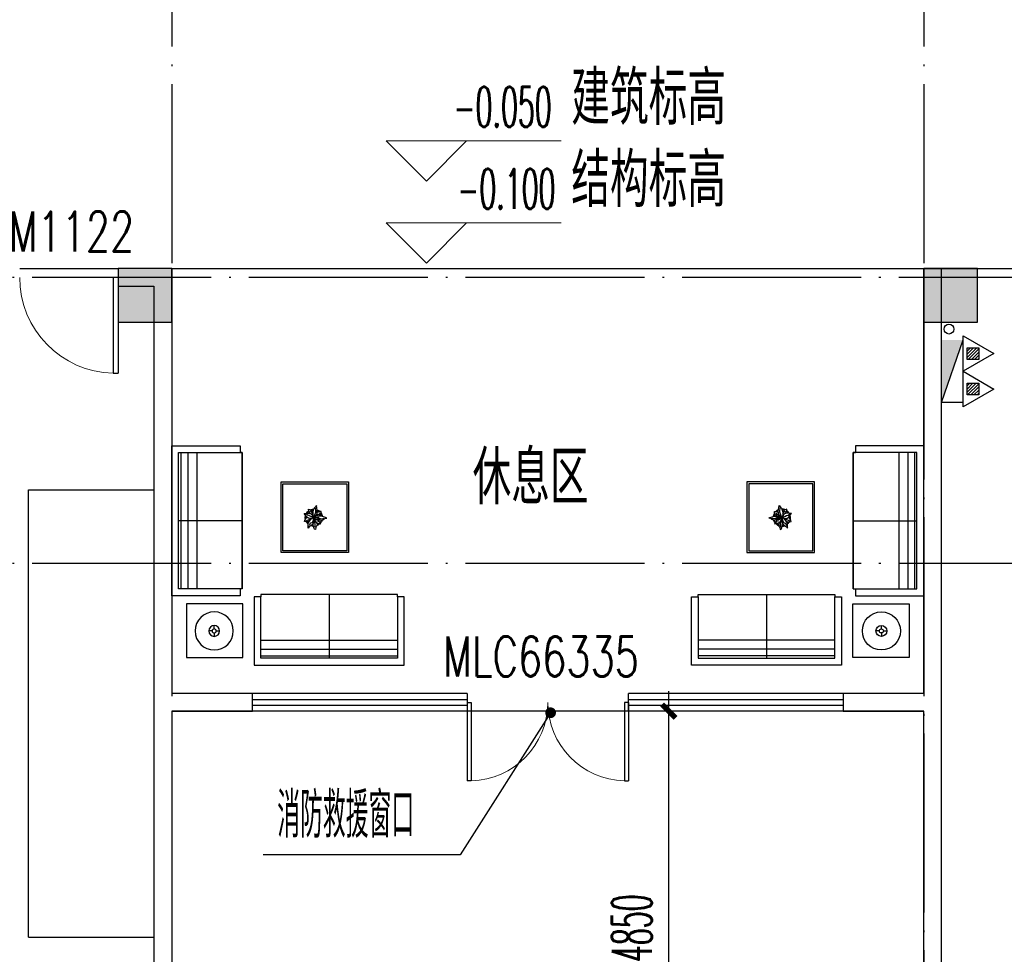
# Model space of a CAD drawing. Extents: x 1779708 to 7299578, y -1121471 to 88434.
# Tile 204 of 256: x 4354967 to 4365967, y -971709 to -961263. Entities that reach past the tile are written whole.
import ezdxf

# ---------------------------------------------------------------- set-up
doc = ezdxf.new("R2010")
doc.units = 0
doc.header["$LTSCALE"] = 1000
doc.header["$MEASUREMENT"] = 0
doc.linetypes.add('DOTE', pattern=[2.42, 2, -0.2, 0.02, -0.2])
doc.layers.get('0').update_dxf_attribs({"linetype": 'CONTINUOUS'})
doc.layers.get('Defpoints').update_dxf_attribs({"linetype": 'CONTINUOUS'})
doc.layers.add('DIM_ELEV', color=3, linetype='CONTINUOUS', lineweight=13)
for name, color, linetype in [('DIM_LEAD', 3, 'CONTINUOUS'), ('DIM_污水', 3, 'CONTINUOUS'), ('DOTE', 1, 'DOTE'), ('EQUIP_灭火器', 7, 'CONTINUOUS'), ('FUR', 9, 'CONTINUOUS'), ('PUB_DIM', 3, 'CONTINUOUS'), ('PUB_TEXT', 7, 'CONTINUOUS'), ('SPACE', 7, 'CONTINUOUS'), ('WALL', 255, 'CONTINUOUS'), ('WINDOW', 2, 'CONTINUOUS'), ('WINDOW_TEXT', 7, 'CONTINUOUS'), ('墙柱', 2, 'CONTINUOUS'), ('室外构件', 4, 'CONTINUOUS'), ('道路', 33, 'CONTINUOUS')]:
    doc.layers.add(name, color=color, linetype=linetype)
doc.styles.add('_TCH_DIM', font='SIMPLEX.shx', dxfattribs={"width": 0.7, "bigfont": 'GBCBIG.shx'})
doc.styles.add('_TCH_DIM_T3', font='SIMPLEX.shx', dxfattribs={"width": 0.494118, "bigfont": 'GBCBIG.shx'})
doc.styles.add('_TCH_SPACE', font='SIMPLEX', dxfattribs={"height": 5, "bigfont": 'GBCBIG'})
doc.styles.add('_TCH_WINDOW', font='SIMPLEX', dxfattribs={"height": 3.5, "bigfont": 'GBCBIG'})
doc.dimstyles.new('_TCH_ARCH&&150', dxfattribs={"dimtxt": 446.25, "dimasz": 150, "dimexe": 375, "dimexo": 450, "dimgap": 189.375, "dimtad": 1, "dimdec": 0, "dimzin": 0, "dimdsep": 46, "dimtxsty": '_TCH_DIM_T3', "dimblk": 'ARCHTICK', "dimcen": 0.09, "dimdle": 225, "dimclrt": 7, "dimazin": 2, "dimtfac": 1, "dimtdec": 0, "dimtix": 1, "dimtmove": 2, "dimatfit": 3, "dimfxl": 250, "dimtolj": 1, "dimtzin": 0, "dimarcsym": 0})

# ---------------------------------------------------------------- blocks, each defined once
blk = doc.blocks.new('A$C159220C3')
at = {"layer": 'DOTE'}
for p, q in [((42800, 149200), (42800, 7200)), ((51200, 149200), (51200, 7200)), ((86800, 105900), (7200, 105900)), ((86800, 102700), (7200, 102700))]:
    blk.add_line(p, q, dxfattribs=at)
blk = doc.blocks.new('A$C2BDF0305')
at = {"layer": 'FUR', "color": 9}
for p, q in [((1400, 5877), (0, 5877)), ((1400, 877), (1400, 5877)), ((1400, 877), (0, 877))]:
    blk.add_line(p, q, dxfattribs=at)
blk = doc.blocks.new('$TwtSys$00000545')
h = blk.add_hatch()
h.set_pattern_fill('ANSI31', color=256, scale=200, angle=180, style=0)
h.set_pattern_definition([(225, (199409.273, 63921.482), (17.6776695, -17.6776695), [])])
h.paths.add_polyline_path([(65, 174), (-65, 174), (-65, 44), (65, 44)])
for p, q in [((0, 344), (-198, 0)), ((198, 0), (0, 344)), ((-198, 0), (198, 0))]:
    blk.add_line(p, q)
blk.add_lwpolyline([(65, 174), (-65, 174), (-65, 44), (65, 44)], close=True)
blk = doc.blocks.new('$plan$00002595')
at = {"layer": 'FUR'}
for p, q in [((2519, 1538), (995, 1538)), ((995, 1538), (995, 852)), ((995, 1512), (2519, 1512)), ((995, 1436), (2519, 1436)), ((1757, 826), (1757, 1538)), ((2519, 852), (2519, 1538)), ((995, 1334), (2519, 1334)), ((450, 1232), (412, 1232)), ((473, 1255), (473, 1293)), ((496, 1232), (534, 1232)), ((473, 1210), (473, 1171)), ((76, 762), (76, -762)), ((762, 762), (76, 762)), ((102, -762), (102, 762)), ((178, -762), (178, 762)), ((279, -762), (279, 762)), ((1955, 335), (1240, 335)), ((1240, 335), (1240, -413)), ((1955, -413), (1955, 335)), ((787, 0), (76, 0)), ((1495, 11), (1480, 9)), ((1480, 9), (1486, -6)), ((1491, 4), (1517, -7)), ((1508, 13), (1495, 11)), ((1523, 13), (1508, 13)), ((1535, 69), (1523, 82)), ((1523, 82), (1523, 66)), ((1523, 66), (1524, 28)), ((1541, 3), (1523, 13)), ((1524, 28), (1536, 7)), ((1557, 53), (1535, 69)), ((1540, 40), (1535, 55)), ((1536, 7), (1549, -8)), ((1542, 34), (1540, 40)), ((1550, 27), (1542, 34)), ((1563, 22), (1550, 27)), ((1568, 42), (1557, 53)), ((1575, 9), (1563, 22)), ((1581, 28), (1568, 42)), ((1579, -11), (1575, 9)), ((1580, 43), (1578, 34)), ((1582, 63), (1580, 43)), ((1587, 10), (1581, 28)), ((1585, 81), (1582, 63)), ((1593, 94), (1585, 81)), ((1597, 18), (1587, 2)), ((1591, -21), (1587, 10)), ((1590, -13), (1600, 3)), ((1604, 98), (1593, 94)), ((1596, 74), (1600, 51)), ((1602, 38), (1597, 18)), ((1600, 51), (1602, 38)), ((1600, 3), (1612, 21)), ((1605, 95), (1604, 98)), ((1607, 79), (1605, 95)), ((1610, 69), (1607, 79)), ((1619, 59), (1610, 69)), ((1612, 21), (1633, 30)), ((1615, 22), (1620, 32)), ((1623, 48), (1619, 59)), ((1620, 32), (1623, 48)), ((1630, 5), (1633, 14)), ((1630, -8), (1630, 5)), ((1633, 30), (1650, 33)), ((1646, 6), (1642, -14)), ((1653, 24), (1646, 6)), ((1650, 33), (1666, 36)), ((1666, 36), (1653, 24)), ((1491, -64), (1478, -80)), ((1478, -80), (1501, -79)), ((1486, -6), (1489, -14)), ((1489, -14), (1503, -31)), ((1504, -48), (1491, -64)), ((1516, -61), (1495, -75)), ((1501, -79), (1519, -84)), ((1503, -31), (1513, -34)), ((1514, -35), (1504, -48)), ((1527, -30), (1514, -35)), ((1532, -57), (1516, -61)), ((1517, -7), (1528, -11)), ((1519, -84), (1539, -81)), ((1544, -26), (1527, -30)), ((1528, -11), (1558, -26)), ((1531, -105), (1528, -129)), ((1540, -87), (1531, -105)), ((1551, -48), (1532, -57)), ((1539, -81), (1557, -75)), ((1548, -79), (1540, -87)), ((1563, -27), (1544, -26)), ((1558, -98), (1544, -105)), ((1549, -8), (1559, -24)), ((1566, -44), (1551, -48)), ((1557, -75), (1565, -64)), ((1566, -88), (1558, -98)), ((1559, -24), (1580, -35)), ((1562, -110), (1576, -97)), ((1565, -64), (1576, -55)), ((1581, -33), (1566, -44)), ((1574, -75), (1566, -88)), ((1576, -70), (1579, -50)), ((1576, -55), (1578, -51)), ((1576, -96), (1576, -70)), ((1580, -116), (1576, -96)), ((1587, -32), (1579, -11)), ((1579, -50), (1585, -30)), ((1580, -35), (1587, -32)), ((1585, -30), (1605, -48)), ((1585, -32), (1596, -66)), ((1587, -34), (1591, -21)), ((1589, -32), (1598, -21)), ((1589, -35), (1589, -32)), ((1605, -33), (1589, -35)), ((1591, -35), (1618, -36)), ((1596, -66), (1607, -95)), ((1598, -21), (1612, -13)), ((1619, -50), (1602, -46)), ((1616, -27), (1605, -33)), ((1605, -48), (1622, -77)), ((1607, -95), (1608, -113)), ((1630, -64), (1611, -59)), ((1612, -13), (1625, -15)), ((1631, -27), (1616, -27)), ((1618, -36), (1640, -35)), ((1634, -51), (1619, -50)), ((1622, -77), (1625, -115)), ((1637, -100), (1623, -92)), ((1625, -15), (1630, -8)), ((1642, -71), (1630, -64)), ((1642, -14), (1631, -27)), ((1669, -51), (1634, -51)), ((1650, -101), (1637, -100)), ((1640, -13), (1656, -9)), ((1640, -35), (1650, -26)), ((1640, -52), (1653, -60)), ((1649, -82), (1642, -71)), ((1654, -88), (1649, -82)), ((1650, -26), (1659, -24)), ((1668, -101), (1650, -101)), ((1653, -60), (1666, -76)), ((1656, -9), (1679, -6)), ((1659, -24), (1684, -22)), ((1666, -76), (1667, -90)), ((1667, -90), (1668, -101)), ((1693, -42), (1669, -51)), ((1679, -6), (1698, -12)), ((1684, -22), (1699, -29)), ((1718, -34), (1693, -42)), ((1698, -12), (1707, -24)), ((1707, -24), (1719, -27)), ((1730, -28), (1718, -34)), ((1719, -27), (1730, -28)), ((1528, -129), (1537, -126)), ((1537, -126), (1552, -123)), ((1552, -123), (1562, -110)), ((1589, -139), (1580, -116)), ((1600, -152), (1589, -139)), ((1615, -171), (1600, -152)), ((1608, -113), (1605, -135)), ((1605, -135), (1608, -145)), ((1619, -144), (1615, -171)), ((1625, -115), (1619, -144)), ((1240, -413), (1955, -413)), ((76, -762), (762, -762))]:
    blk.add_line(p, q, dxfattribs=at)
for points in [[(2519, 852), (2519, 826), (995, 826), (995, 852), (919, 852), (919, 1614), (2596, 1614), (2596, 852)], [(792, 930), (164, 930), (164, 1530), (792, 1530)], [(787, 762), (762, 762), (762, 838), (0, 838), (0, -838), (762, -838), (762, -762), (787, -762)], [(787, 762), (787, 762), (787, -762), (762, -762), (787, -762)], [(1975, -433), (1975, 355), (1220, 355), (1220, -433)]]:
    blk.add_lwpolyline(points, close=True, dxfattribs=at)
for radius in [213, 61, 22.9]:
    blk.add_circle((473, 1232), radius, dxfattribs=at)
for radius, start, end in [(96, 130.6606, 151.3393), (88, 135.0835, 147.5023), (96, 92.503, 110.4563), (88, 93.2699, 107.4002), (96, 44.8021, 69.1804), (88, 48.4756, 65.3347), (88, 17.9864, 40.5771), (96, 17.123, 40.9816), (96, 169.7038, 196.1281), (88, 174.1886, 192.4028), (96, 208.3455, 234.4541), (88, 213.3868, 232.0756), (96, 292.9768, 315.8473), (88, 296.2761, 311.1349), (88, 332.6899, 349.5345), (96, 326.9563, 352.295), (96, 248.5862, 269.7442), (88, 250.6559, 267.5058)]:
    blk.add_arc((1586, -34), radius, start, end, dxfattribs=at)
blk = doc.blocks.new('_ArchTick')
at = {"color": 0, "linetype": 'ByBlock', "const_width": 0.4}
blk.add_lwpolyline([(-0.5, -0.5), (0.5, 0.5)], dxfattribs=at)
blk = doc.blocks.new('*D4821')
at = {"layer": 'Defpoints', "color": 0, "transparency": 16777216}
for p in [(4362219, -968993), (4364167, -968993), (4364167, -973843)]:
    blk.add_point(p, dxfattribs=at)
at = {"layer": 'PUB_DIM', "color": 0, "lineweight": -2, "transparency": 16777216}
for p, q in [((4362219, -974068), (4362219, -968768)), ((4363717, -968993), (4361844, -968993)), ((4363717, -973843), (4361844, -973843))]:
    blk.add_line(p, q, dxfattribs=at)
at = {"layer": 'PUB_DIM', "color": 0, "lineweight": -2, "transparency": 16777216, "xscale": 150, "yscale": 150, "zscale": 150}
for p, rotation in [((4362219, -968993), 90), ((4362219, -973843), 270)]:
    blk.add_blockref('_ArchTick', p, dxfattribs=dict(at, rotation=rotation))
at = {"layer": 'PUB_DIM', "color": 7, "transparency": 16777216, "insert": (4361806, -971418), "char_height": 446.2, "attachment_point": 5, "rotation": 90, "style": '_TCH_DIM_T3'}
blk.add_mtext('\\A1;4850', dxfattribs=at)
blk = doc.blocks.new('$DorLib2D$00000002')
for p, q in [((-0.5, 0), (-0.5, 0.4875)), ((-0.475, 0.4875), (-0.5, 0.4875)), ((-0.475, 0), (-0.475, 0.4875)), ((0.475, 0), (0.475, 0.4875)), ((0.475, 0.4875), (0.5, 0.4875)), ((0.5, 0), (0.5, 0.4875)), ((-0.5, 0), (-0.475, 0)), ((0.5, 0), (0.475, 0))]:
    blk.add_line(p, q)
at = {"lineweight": 13}
for centre, start, end in [((-0.4875, 0), 0, 88.53072), ((0.4875, 0), 91.46928, 180)]:
    blk.add_arc(centre, 0.4875, start, end, dxfattribs=at)
blk = doc.blocks.new('$WINLIB2D$00000001')
at = {"color": 0}
for points in [[(-0.5, 0.5), (-0.5, -0.5)], [(-0.5, 0.5), (0.5, 0.5)], [(0.5, -0.5), (0.5, 0.5)], [(0.5, 0.1667), (-0.5, 0.1667)], [(0.5, -0.1667), (-0.5, -0.1667)], [(-0.5, -0.5), (0.5, -0.5)]]:
    blk.add_lwpolyline(points, dxfattribs=at)
blk = doc.blocks.new('$DorLib2D$00000001')
for p, q in [((0.45, 0.975), (0.5, 0.975)), ((0.45, 0), (0.45, 0.975)), ((0.5, 0), (0.5, 0.975)), ((0.5, 0), (0.45, 0))]:
    blk.add_line(p, q)
at = {"lineweight": 13}
blk.add_arc((0.475, 0), 0.975, 91.4693, 180, dxfattribs=at)

msp = doc.modelspace()

# ---------------------------------------------------------------- hatches: boundary and pattern name
at = {"layer": '墙柱'}
h = msp.add_hatch(color=256, dxfattribs=at)
h.paths.add_polyline_path([(4323067.1, -1009843.3), (4324067.1, -1009843.3), (4324067.1, -1010343.3), (4323067.1, -1010343.3)])
h.paths.add_polyline_path([(4323067.1, -1016093.3), (4324067.1, -1016093.3), (4324067.1, -1016593.3), (4323067.1, -1016593.3)])
h.paths.add_polyline_path([(4323067.1, -1022643.3), (4324067.1, -1022643.3), (4324067.1, -1023143.3), (4323067.1, -1023143.3)])
h.paths.add_polyline_path([(4397967.1, -1051543.3), (4398667.1, -1051543.3), (4398667.1, -1051043.3), (4397967.1, -1051043.3)])
h.paths.add_polyline_path([(4347917.1, -1019143.3), (4348617.1, -1019143.3), (4348617.1, -1019643.3), (4347917.1, -1019643.3)])
h.paths.add_polyline_path([(4389917.1, -1051543.3), (4390617.1, -1051543.3), (4390617.1, -1051043.3), (4389917.1, -1051043.3)])
h.paths.add_polyline_path([(4347917.1, -1051543.3), (4348617.1, -1051543.3), (4348617.1, -1051043.3), (4347917.1, -1051043.3)])
h.paths.add_polyline_path([(4323567.1, -1028493.3), (4324067.1, -1028493.3), (4324067.1, -1028993.3), (4323567.1, -1028993.3)])
h.paths.add_polyline_path([(4350197.1, -1045743.3), (4350197.1, -1045443.3), (4349297.1, -1045443.3), (4349297.1, -1045743.3)])
h.paths.add_polyline_path([(4377567.1, -1060843.3), (4378067.1, -1060843.3), (4378067.1, -1060343.3), (4377567.1, -1060343.3)])
h.paths.add_polyline_path([(4339667.1, -1009843.3), (4340167.1, -1009843.3), (4340167.1, -1010343.3), (4339667.1, -1010343.3)])
h.paths.add_polyline_path([(4347967.1, -1009843.3), (4348567.1, -1009843.3), (4348567.1, -1010343.3), (4347967.1, -1010343.3)])
h.paths.add_polyline_path([(4365067.1, -1019043.3), (4365667.1, -1019043.3), (4365667.1, -1019643.3), (4365067.1, -1019643.3)])
h.paths.add_polyline_path([(4381567.1, -1027843.3), (4382167.1, -1027843.3), (4382167.1, -1028443.3), (4381567.1, -1028443.3)])
h.paths.add_polyline_path([(4336067.1, -1015993.3), (4336567.1, -1015993.3), (4336567.1, -1016693.3), (4336067.1, -1016693.3)])
h.paths.add_polyline_path([(4389767.1, -1023743.3), (4390267.1, -1023743.3), (4390267.1, -1024243.3), (4389767.1, -1024243.3)])
h.paths.add_polyline_path([(4339567.1, -1048043.3), (4340167.1, -1048043.3), (4340167.1, -1047543.3), (4339567.1, -1047543.3)])
h.paths.add_polyline_path([(4343767.1, -1041443.3), (4344267.1, -1041443.3), (4344267.1, -1040943.3), (4343767.1, -1040943.3)])
h.paths.add_polyline_path([(4343767.1, -1034843.3), (4344267.1, -1034843.3), (4344267.1, -1034343.3), (4343767.1, -1034343.3)])
h.paths.add_polyline_path([(4336067.1, -1029093.3), (4336567.1, -1029093.3), (4336567.1, -1028393.3), (4336067.1, -1028393.3)])
h.paths.add_polyline_path([(4343767.1, -1022643.3), (4344267.1, -1022643.3), (4344267.1, -1023143.3), (4343767.1, -1023143.3)])
h.paths.add_polyline_path([(4336067.1, -1009843.3), (4336567.1, -1009843.3), (4336567.1, -1010343.3), (4336067.1, -1010343.3)])
h.paths.add_polyline_path([(4377967.1, -1036343.3), (4377467.1, -1036343.3), (4377467.1, -1035843.3), (4377967.1, -1035843.3)])
h.paths.add_polyline_path([(4397967.1, -1019143.3), (4398667.1, -1019143.3), (4398667.1, -1019643.3), (4397967.1, -1019643.3)])
h.paths.add_polyline_path([(4331467.1, -1048043.3), (4331967.1, -1048043.3), (4331967.1, -1047543.3), (4331467.1, -1047543.3)])
h.paths.add_polyline_path([(4389917.1, -1036443.3), (4390617.1, -1036443.3), (4390617.1, -1035843.3), (4389917.1, -1035843.3)])
h.paths.add_polyline_path([(4397967.1, -1035843.3), (4398667.1, -1035843.3), (4398667.1, -1036443.3), (4397967.1, -1036443.3)])
h.paths.add_polyline_path([(4381567.1, -1035843.3), (4382167.1, -1035843.3), (4382167.1, -1036443.3), (4381567.1, -1036443.3)])
h.paths.add_polyline_path([(4389767.1, -1027943.3), (4390267.1, -1027943.3), (4390267.1, -1028443.3), (4389767.1, -1028443.3)])
h.paths.add_polyline_path([(4377467.1, -1027943.3), (4377967.1, -1027943.3), (4377967.1, -1028443.3), (4377467.1, -1028443.3)])
h.paths.add_polyline_path([(4373217.1, -1048043.3), (4373717.1, -1048043.3), (4373717.1, -1047543.3), (4373217.1, -1047543.3)])
h.paths.add_polyline_path([(4369267.1, -1009843.3), (4369767.1, -1009843.3), (4369767.1, -1010343.3), (4369267.1, -1010343.3)])
h.paths.add_polyline_path([(4365567.1, -1022643.3), (4365067.1, -1022643.3), (4365067.1, -1023143.3), (4365567.1, -1023143.3)])
h.paths.add_polyline_path([(4365567.1, -1009843.3), (4365067.1, -1009843.3), (4365067.1, -1010343.3), (4365567.1, -1010343.3)])
h.paths.add_polyline_path([(4347967.1, -1022643.3), (4348467.1, -1022643.3), (4348467.1, -1023143.3), (4347967.1, -1023143.3)])
h.paths.add_polyline_path([(4343767.1, -1028993.3), (4344267.1, -1028993.3), (4344267.1, -1028493.3), (4343767.1, -1028493.3)])
h.paths.add_polyline_path([(4336067.1, -1023343.3), (4336567.1, -1023343.3), (4336567.1, -1022643.3), (4336067.1, -1022643.3)])
h.paths.add_polyline_path([(4339567.1, -1034843.3), (4340167.1, -1034843.3), (4340167.1, -1034343.3), (4339567.1, -1034343.3)])
h.paths.add_polyline_path([(4331167.1, -1034843.3), (4331767.1, -1034843.3), (4331767.1, -1034343.3), (4331167.1, -1034343.3)])
h.paths.add_polyline_path([(4323067.1, -1034843.3), (4324067.1, -1034843.3), (4324067.1, -1034343.3), (4323067.1, -1034343.3)])
h.paths.add_polyline_path([(4339567.1, -1041543.3), (4340167.1, -1041543.3), (4340167.1, -1040943.3), (4339567.1, -1040943.3)])
h.paths.add_polyline_path([(4331467.1, -1041543.3), (4331967.1, -1041543.3), (4331967.1, -1040943.3), (4331467.1, -1040943.3)])
h.paths.add_polyline_path([(4397967.1, -1022343.3), (4398667.1, -1022343.3), (4398667.1, -1022843.3), (4397967.1, -1022843.3)])
h.paths.add_polyline_path([(4398167.1, -1009843.3), (4398667.1, -1009843.3), (4398667.1, -1010343.3), (4398167.1, -1010343.3)])
h.paths.add_polyline_path([(4389917.1, -1018943.3), (4390617.1, -1018943.3), (4390617.1, -1019643.3), (4389917.1, -1019643.3)])
h.paths.add_polyline_path([(4389867.1, -1009843.3), (4390667.1, -1009843.3), (4390667.1, -1010343.3), (4389867.1, -1010343.3)])
h.paths.add_polyline_path([(4381517.1, -1018943.3), (4382217.1, -1018943.3), (4382217.1, -1019643.3), (4381517.1, -1019643.3)])
h.paths.add_polyline_path([(4381567.1, -1009843.3), (4382167.1, -1009843.3), (4382167.1, -1010343.3), (4381567.1, -1010343.3)])
h.paths.add_polyline_path([(4373217.1, -1022643.3), (4373717.1, -1022643.3), (4373717.1, -1023143.3), (4373217.1, -1023143.3)])
h.paths.add_polyline_path([(4373117.1, -1019143.3), (4373817.1, -1019143.3), (4373817.1, -1019643.3), (4373117.1, -1019643.3)])
h.paths.add_polyline_path([(4373217.1, -1009843.3), (4373717.1, -1009843.3), (4373717.1, -1010343.3), (4373217.1, -1010343.3)])
h.paths.add_polyline_path([(4356167.1, -1022643.3), (4356667.1, -1022643.3), (4356667.1, -1023143.3), (4356167.1, -1023143.3)])
h.paths.add_polyline_path([(4356067.1, -1019043.3), (4356667.1, -1019043.3), (4356667.1, -1019643.3), (4356067.1, -1019643.3)])
h.paths.add_polyline_path([(4339567.1, -1019043.3), (4340167.1, -1019043.3), (4340167.1, -1019643.3), (4339567.1, -1019643.3)])
h.paths.add_polyline_path([(4356167.1, -1009843.3), (4356667.1, -1009843.3), (4356667.1, -1010343.3), (4356167.1, -1010343.3)])
h.paths.add_polyline_path([(4389917.1, -1048043.3), (4390617.1, -1048043.3), (4390617.1, -1047443.3), (4389917.1, -1047443.3)])
h.paths.add_polyline_path([(4397967.1, -1060843.3), (4398667.1, -1060843.3), (4398667.1, -1060343.3), (4397967.1, -1060343.3)])
h.paths.add_polyline_path([(4389967.1, -1060843.3), (4390567.1, -1060843.3), (4390567.1, -1060343.3), (4389967.1, -1060343.3)])
h.paths.add_polyline_path([(4381567.1, -1048043.3), (4382167.1, -1048043.3), (4382167.1, -1047443.3), (4381567.1, -1047443.3)])
h.paths.add_polyline_path([(4381517.1, -1051543.3), (4382217.1, -1051543.3), (4382217.1, -1051043.3), (4381517.1, -1051043.3)])
h.paths.add_polyline_path([(4381617.1, -1060843.3), (4382117.1, -1060843.3), (4382117.1, -1060343.3), (4381617.1, -1060343.3)])
h.paths.add_polyline_path([(4373167.1, -1051643.3), (4373767.1, -1051643.3), (4373767.1, -1051043.3), (4373167.1, -1051043.3)])
h.paths.add_polyline_path([(4373167.1, -1060843.3), (4373767.1, -1060843.3), (4373767.1, -1060343.3), (4373167.1, -1060343.3)])
h.paths.add_polyline_path([(4365067.1, -1048043.3), (4365567.1, -1048043.3), (4365567.1, -1047543.3), (4365067.1, -1047543.3)])
h.paths.add_polyline_path([(4365067.1, -1051643.3), (4365667.1, -1051643.3), (4365667.1, -1051043.3), (4365067.1, -1051043.3)])
h.paths.add_polyline_path([(4356167.1, -1048043.3), (4356667.1, -1048043.3), (4356667.1, -1047543.3), (4356167.1, -1047543.3)])
h.paths.add_polyline_path([(4348127.1, -1048043.3), (4348727.1, -1048043.3), (4348727.1, -1047643.3), (4348127.1, -1047643.3)])
h.paths.add_polyline_path([(4356067.1, -1051643.3), (4356667.1, -1051643.3), (4356667.1, -1051043.3), (4356067.1, -1051043.3)])
h.paths.add_polyline_path([(4323067.1, -1048343.3), (4323767.1, -1048343.3), (4323767.1, -1047843.3), (4323067.1, -1047843.3)])
h.paths.add_polyline_path([(4323067.1, -1051543.3), (4323767.1, -1051543.3), (4323767.1, -1051043.3), (4323067.1, -1051043.3)])
h.paths.add_polyline_path([(4331117.1, -1051543.3), (4331817.1, -1051543.3), (4331817.1, -1051043.3), (4331117.1, -1051043.3)])
h.paths.add_polyline_path([(4339567.1, -1051643.3), (4340167.1, -1051643.3), (4340167.1, -1051043.3), (4339567.1, -1051043.3)])
h.paths.add_polyline_path([(4365067.1, -1060843.3), (4365567.1, -1060843.3), (4365567.1, -1060343.3), (4365067.1, -1060343.3)])
h.paths.add_polyline_path([(4356167.1, -1060843.3), (4356667.1, -1060843.3), (4356667.1, -1060343.3), (4356167.1, -1060343.3)])
h.paths.add_polyline_path([(4347967.1, -1060843.3), (4348567.1, -1060843.3), (4348567.1, -1060343.3), (4347967.1, -1060343.3)])
h.paths.add_polyline_path([(4339567.1, -1060843.3), (4340167.1, -1060843.3), (4340167.1, -1060343.3), (4339567.1, -1060343.3)])
h.paths.add_polyline_path([(4331117.1, -1060843.3), (4331817.1, -1060843.3), (4331817.1, -1060343.3), (4331117.1, -1060343.3)])
h.paths.add_polyline_path([(4323067.1, -1060843.3), (4323567.1, -1060843.3), (4323567.1, -1060343.3), (4323067.1, -1060343.3)])
h.paths.add_polyline_path([(4397967.1, -1048043.3), (4398667.1, -1048043.3), (4398667.1, -1047443.3), (4397967.1, -1047443.3)])
h.paths.add_polyline_path([(4323067.1, -973843.3), (4324067.1, -973843.3), (4324067.1, -973343.3), (4323067.1, -973343.3)])
h.paths.add_polyline_path([(4323067.1, -967593.3), (4324067.1, -967593.3), (4324067.1, -967093.3), (4323067.1, -967093.3)])
h.paths.add_polyline_path([(4323067.1, -961043.3), (4324067.1, -961043.3), (4324067.1, -960543.3), (4323067.1, -960543.3)])
h.paths.add_polyline_path([(4397967.1, -932143.3), (4398667.1, -932143.3), (4398667.1, -932643.3), (4397967.1, -932643.3)])
h.paths.add_polyline_path([(4347917.1, -964543.3), (4348617.1, -964543.3), (4348617.1, -964043.3), (4347917.1, -964043.3)])
h.paths.add_polyline_path([(4389917.1, -932143.3), (4390617.1, -932143.3), (4390617.1, -932643.3), (4389917.1, -932643.3)])
h.paths.add_polyline_path([(4347917.1, -932143.3), (4348617.1, -932143.3), (4348617.1, -932643.3), (4347917.1, -932643.3)])
h.paths.add_polyline_path([(4323567.1, -955193.3), (4324067.1, -955193.3), (4324067.1, -954693.3), (4323567.1, -954693.3)])
h.paths.add_polyline_path([(4350197.1, -937943.3), (4350197.1, -938243.3), (4349297.1, -938243.3), (4349297.1, -937943.3)])
h.paths.add_polyline_path([(4377567.1, -922843.3), (4378067.1, -922843.3), (4378067.1, -923343.3), (4377567.1, -923343.3)])
h.paths.add_polyline_path([(4339667.1, -973843.3), (4340167.1, -973843.3), (4340167.1, -973343.3), (4339667.1, -973343.3)])
h.paths.add_polyline_path([(4347967.1, -973843.3), (4348567.1, -973843.3), (4348567.1, -973343.3), (4347967.1, -973343.3)])
h.paths.add_polyline_path([(4365067.1, -964643.3), (4365667.1, -964643.3), (4365667.1, -964043.3), (4365067.1, -964043.3)])
h.paths.add_polyline_path([(4381567.1, -955843.3), (4382167.1, -955843.3), (4382167.1, -955243.3), (4381567.1, -955243.3)])
h.paths.add_polyline_path([(4336067.1, -967693.3), (4336567.1, -967693.3), (4336567.1, -966993.3), (4336067.1, -966993.3)])
h.paths.add_polyline_path([(4389767.1, -959943.3), (4390267.1, -959943.3), (4390267.1, -959443.3), (4389767.1, -959443.3)])
h.paths.add_polyline_path([(4339567.1, -935643.3), (4340167.1, -935643.3), (4340167.1, -936143.3), (4339567.1, -936143.3)])
h.paths.add_polyline_path([(4343767.1, -942243.3), (4344267.1, -942243.3), (4344267.1, -942743.3), (4343767.1, -942743.3)])
h.paths.add_polyline_path([(4343767.1, -948843.3), (4344267.1, -948843.3), (4344267.1, -949343.3), (4343767.1, -949343.3)])
h.paths.add_polyline_path([(4336067.1, -954593.3), (4336567.1, -954593.3), (4336567.1, -955293.3), (4336067.1, -955293.3)])
h.paths.add_polyline_path([(4343767.1, -961043.3), (4344267.1, -961043.3), (4344267.1, -960543.3), (4343767.1, -960543.3)])
h.paths.add_polyline_path([(4336067.1, -973843.3), (4336567.1, -973843.3), (4336567.1, -973343.3), (4336067.1, -973343.3)])
h.paths.add_polyline_path([(4377967.1, -947343.3), (4377467.1, -947343.3), (4377467.1, -947843.3), (4377967.1, -947843.3)])
h.paths.add_polyline_path([(4397967.1, -964543.3), (4398667.1, -964543.3), (4398667.1, -964043.3), (4397967.1, -964043.3)])
h.paths.add_polyline_path([(4331467.1, -935643.3), (4331967.1, -935643.3), (4331967.1, -936143.3), (4331467.1, -936143.3)])
h.paths.add_polyline_path([(4389917.1, -947243.3), (4390617.1, -947243.3), (4390617.1, -947843.3), (4389917.1, -947843.3)])
h.paths.add_polyline_path([(4397967.1, -947843.3), (4398667.1, -947843.3), (4398667.1, -947243.3), (4397967.1, -947243.3)])
h.paths.add_polyline_path([(4381567.1, -947843.3), (4382167.1, -947843.3), (4382167.1, -947243.3), (4381567.1, -947243.3)])
h.paths.add_polyline_path([(4389767.1, -955743.3), (4390267.1, -955743.3), (4390267.1, -955243.3), (4389767.1, -955243.3)])
h.paths.add_polyline_path([(4377467.1, -955743.3), (4377967.1, -955743.3), (4377967.1, -955243.3), (4377467.1, -955243.3)])
h.paths.add_polyline_path([(4373217.1, -935643.3), (4373717.1, -935643.3), (4373717.1, -936143.3), (4373217.1, -936143.3)])
h.paths.add_polyline_path([(4369267.1, -973843.3), (4369767.1, -973843.3), (4369767.1, -973343.3), (4369267.1, -973343.3)])
h.paths.add_polyline_path([(4365567.1, -961043.3), (4365067.1, -961043.3), (4365067.1, -960543.3), (4365567.1, -960543.3)])
h.paths.add_polyline_path([(4365567.1, -973843.3), (4365067.1, -973843.3), (4365067.1, -973343.3), (4365567.1, -973343.3)])
h.paths.add_polyline_path([(4347967.1, -961043.3), (4348467.1, -961043.3), (4348467.1, -960543.3), (4347967.1, -960543.3)])
h.paths.add_polyline_path([(4343767.1, -954693.3), (4344267.1, -954693.3), (4344267.1, -955193.3), (4343767.1, -955193.3)])
h.paths.add_polyline_path([(4336067.1, -960343.3), (4336567.1, -960343.3), (4336567.1, -961043.3), (4336067.1, -961043.3)])
h.paths.add_polyline_path([(4339567.1, -948843.3), (4340167.1, -948843.3), (4340167.1, -949343.3), (4339567.1, -949343.3)])
h.paths.add_polyline_path([(4331167.1, -948843.3), (4331767.1, -948843.3), (4331767.1, -949343.3), (4331167.1, -949343.3)])
h.paths.add_polyline_path([(4323067.1, -948843.3), (4324067.1, -948843.3), (4324067.1, -949343.3), (4323067.1, -949343.3)])
h.paths.add_polyline_path([(4339567.1, -942143.3), (4340167.1, -942143.3), (4340167.1, -942743.3), (4339567.1, -942743.3)])
h.paths.add_polyline_path([(4331467.1, -942143.3), (4331967.1, -942143.3), (4331967.1, -942743.3), (4331467.1, -942743.3)])
h.paths.add_polyline_path([(4397967.1, -961343.3), (4398667.1, -961343.3), (4398667.1, -960843.3), (4397967.1, -960843.3)])
h.paths.add_polyline_path([(4398167.1, -973843.3), (4398667.1, -973843.3), (4398667.1, -973343.3), (4398167.1, -973343.3)])
h.paths.add_polyline_path([(4389917.1, -964743.3), (4390617.1, -964743.3), (4390617.1, -964043.3), (4389917.1, -964043.3)])
h.paths.add_polyline_path([(4389867.1, -973843.3), (4390667.1, -973843.3), (4390667.1, -973343.3), (4389867.1, -973343.3)])
h.paths.add_polyline_path([(4381517.1, -964743.3), (4382217.1, -964743.3), (4382217.1, -964043.3), (4381517.1, -964043.3)])
h.paths.add_polyline_path([(4381567.1, -973843.3), (4382167.1, -973843.3), (4382167.1, -973343.3), (4381567.1, -973343.3)])
h.paths.add_polyline_path([(4373217.1, -961043.3), (4373717.1, -961043.3), (4373717.1, -960543.3), (4373217.1, -960543.3)])
h.paths.add_polyline_path([(4373117.1, -964543.3), (4373817.1, -964543.3), (4373817.1, -964043.3), (4373117.1, -964043.3)])
h.paths.add_polyline_path([(4373217.1, -973843.3), (4373717.1, -973843.3), (4373717.1, -973343.3), (4373217.1, -973343.3)])
h.paths.add_polyline_path([(4356167.1, -961043.3), (4356667.1, -961043.3), (4356667.1, -960543.3), (4356167.1, -960543.3)])
h.paths.add_polyline_path([(4356067.1, -964643.3), (4356667.1, -964643.3), (4356667.1, -964043.3), (4356067.1, -964043.3)])
h.paths.add_polyline_path([(4339567.1, -964643.3), (4340167.1, -964643.3), (4340167.1, -964043.3), (4339567.1, -964043.3)])
h.paths.add_polyline_path([(4356167.1, -973843.3), (4356667.1, -973843.3), (4356667.1, -973343.3), (4356167.1, -973343.3)])
h.paths.add_polyline_path([(4389917.1, -935643.3), (4390617.1, -935643.3), (4390617.1, -936243.3), (4389917.1, -936243.3)])
h.paths.add_polyline_path([(4397967.1, -922843.3), (4398667.1, -922843.3), (4398667.1, -923343.3), (4397967.1, -923343.3)])
h.paths.add_polyline_path([(4389967.1, -922843.3), (4390567.1, -922843.3), (4390567.1, -923343.3), (4389967.1, -923343.3)])
h.paths.add_polyline_path([(4381567.1, -935643.3), (4382167.1, -935643.3), (4382167.1, -936243.3), (4381567.1, -936243.3)])
h.paths.add_polyline_path([(4381517.1, -932143.3), (4382217.1, -932143.3), (4382217.1, -932643.3), (4381517.1, -932643.3)])
h.paths.add_polyline_path([(4381617.1, -922843.3), (4382117.1, -922843.3), (4382117.1, -923343.3), (4381617.1, -923343.3)])
h.paths.add_polyline_path([(4373167.1, -932043.3), (4373767.1, -932043.3), (4373767.1, -932643.3), (4373167.1, -932643.3)])
h.paths.add_polyline_path([(4373167.1, -922843.3), (4373767.1, -922843.3), (4373767.1, -923343.3), (4373167.1, -923343.3)])
h.paths.add_polyline_path([(4365067.1, -935643.3), (4365567.1, -935643.3), (4365567.1, -936143.3), (4365067.1, -936143.3)])
h.paths.add_polyline_path([(4365067.1, -932043.3), (4365667.1, -932043.3), (4365667.1, -932643.3), (4365067.1, -932643.3)])
h.paths.add_polyline_path([(4356167.1, -935643.3), (4356667.1, -935643.3), (4356667.1, -936143.3), (4356167.1, -936143.3)])
h.paths.add_polyline_path([(4348127.1, -935643.3), (4348727.1, -935643.3), (4348727.1, -936043.3), (4348127.1, -936043.3)])
h.paths.add_polyline_path([(4356067.1, -932043.3), (4356667.1, -932043.3), (4356667.1, -932643.3), (4356067.1, -932643.3)])
h.paths.add_polyline_path([(4323067.1, -935343.3), (4323767.1, -935343.3), (4323767.1, -935843.3), (4323067.1, -935843.3)])
h.paths.add_polyline_path([(4323067.1, -932143.3), (4323767.1, -932143.3), (4323767.1, -932643.3), (4323067.1, -932643.3)])
h.paths.add_polyline_path([(4331117.1, -932143.3), (4331817.1, -932143.3), (4331817.1, -932643.3), (4331117.1, -932643.3)])
h.paths.add_polyline_path([(4339567.1, -932043.3), (4340167.1, -932043.3), (4340167.1, -932643.3), (4339567.1, -932643.3)])
h.paths.add_polyline_path([(4365067.1, -922843.3), (4365567.1, -922843.3), (4365567.1, -923343.3), (4365067.1, -923343.3)])
h.paths.add_polyline_path([(4356167.1, -922843.3), (4356667.1, -922843.3), (4356667.1, -923343.3), (4356167.1, -923343.3)])
h.paths.add_polyline_path([(4347967.1, -922843.3), (4348567.1, -922843.3), (4348567.1, -923343.3), (4347967.1, -923343.3)])
h.paths.add_polyline_path([(4339567.1, -922843.3), (4340167.1, -922843.3), (4340167.1, -923343.3), (4339567.1, -923343.3)])
h.paths.add_polyline_path([(4331117.1, -922843.3), (4331817.1, -922843.3), (4331817.1, -923343.3), (4331117.1, -923343.3)])
h.paths.add_polyline_path([(4323067.1, -922843.3), (4323567.1, -922843.3), (4323567.1, -923343.3), (4323067.1, -923343.3)])
h.paths.add_polyline_path([(4397967.1, -935643.3), (4398667.1, -935643.3), (4398667.1, -936243.3), (4397967.1, -936243.3)])

# ---------------------------------------------------------------- linework, layer by layer
at = {"color": 1}
for p, q in [((4365267.1, -965543.3), (4365267.1, -964843.3)), ((4365267.1, -965543.3), (4365507.1, -964843.3)), ((4365507.1, -965543.3), (4365507.1, -964843.3)), ((4365507.1, -965543.3), (4365267.1, -965543.3))]:
    msp.add_line(p, q, dxfattribs=at)
msp.add_solid([(4365267.1, -964843.3), (4365507.1, -964843.3), (4365267.1, -965543.3)], dxfattribs=at)
at = {"layer": 'DIM_ELEV'}
for p, q in [((4359510.2, -963068.7), (4359060.2, -962618.7)), ((4359060.2, -962618.7), (4361014.6, -962618.7)), ((4359510.2, -963068.7), (4359960.2, -962618.7)), ((4359510.2, -963985.1), (4359060.2, -963535.1)), ((4359060.2, -963535.1), (4361014.6, -963535.1)), ((4359510.2, -963985.1), (4359960.2, -963535.1))]:
    msp.add_line(p, q, dxfattribs=at)
at = {"layer": 'DIM_LEAD'}
for p, q in [((4360898.1, -969009.4), (4359889.2, -970596.7)), ((4359889.2, -970596.7), (4357686.4, -970596.7))]:
    msp.add_line(p, q, dxfattribs=at)
at = {"layer": 'DIM_LEAD', "const_width": 60}
msp.add_lwpolyline([(4360914.2, -968984.1, 1), (4360882, -969034.7, 1)], format="xyb", close=True, dxfattribs=at)
at = {"layer": 'DIM_污水', "color": 1}
msp.add_circle((4365348.8, -964721.8), 55, dxfattribs=at)
at = {"layer": 'DOTE'}
msp.add_line((4365067.1, -968993.3), (4356667.1, -968993.3), dxfattribs=at)
at = {"layer": 'WALL'}
for p, q in [((4356667.1, -964043.3), (4356067.1, -964043.3)), ((4356067.1, -964043.3), (4356067.1, -964243.3)), ((4356667.1, -964043.3), (4356667.1, -968793.3)), ((4365067.1, -968793.3), (4365067.1, -964043.3)), ((4365067.1, -964043.3), (4365267.1, -964043.3)), ((4365267.1, -968893.3), (4365267.1, -964043.3)), ((4356067.1, -964243.3), (4356467.1, -964243.3)), ((4356467.1, -964243.3), (4356467.1, -968893.3)), ((4357567.1, -968793.3), (4356667.1, -968793.3)), ((4357567.1, -968993.3), (4357567.1, -968793.3)), ((4365067.1, -968793.3), (4364167.1, -968793.3)), ((4364167.1, -968793.3), (4364167.1, -968993.3)), ((4356467.1, -968893.3), (4356467.1, -973643.3)), ((4365267.1, -973643.3), (4365267.1, -968893.3)), ((4356667.1, -968993.3), (4357567.1, -968993.3)), ((4356667.1, -968993.3), (4356667.1, -973643.3)), ((4364167.1, -968993.3), (4365067.1, -968993.3)), ((4365067.1, -973643.3), (4365067.1, -968993.3))]:
    msp.add_line(p, q, dxfattribs=at)
at = {"layer": 'WINDOW'}
for p, q in [((4354967.1, -964043.3), (4356067.1, -964043.3)), ((4361767.1, -968993.3), (4359967.1, -968993.3))]:
    msp.add_line(p, q, dxfattribs=at)
at = {"layer": '墙柱'}
for points in [[(4356067.1, -964643.3), (4356667.1, -964643.3), (4356667.1, -964043.3), (4356067.1, -964043.3)], [(4365067.1, -964643.3), (4365667.1, -964643.3), (4365667.1, -964043.3), (4365067.1, -964043.3)]]:
    msp.add_lwpolyline(points, close=True, dxfattribs=at)
at = {"layer": '室外构件'}
for p, q in [((4356667.1, -964043.3), (4365067.1, -964043.3)), ((4365267.1, -964043.3), (4381567.1, -964043.3))]:
    msp.add_line(p, q, dxfattribs=at)

# ---------------------------------------------------------------- block references
at = {"layer": 'EQUIP_灭火器', "color": 6, "xscale": -1, "rotation": 270}
for p in [(4365507.1, -964994.9), (4365507.1, -965391.7)]:
    msp.add_blockref('$TwtSys$00000545', p, dxfattribs=at)
at = {"layer": 'FUR', "color": 9, "xscale": -1}
msp.add_blockref('A$C2BDF0305', (4356467.1, -972393.3), dxfattribs=at)
at = {"layer": 'WINDOW'}
ref = msp.add_blockref('$DorLib2D$00000001', (4355517.1, -964143.3), dxfattribs=dict(at, xscale=1100, yscale=-1100, zscale=1100))
ref.add_attrib('A', 'M1122', (4354842.1, -963853.9), dxfattribs={"layer": 'WINDOW_TEXT', "height": 446.25, "style": '_TCH_WINDOW', "width": 0.705882})
ref = msp.add_blockref('$DorLib2D$00000002', (4360867.1, -968893.3), dxfattribs=dict(at, xscale=-1800, yscale=1800, zscale=-1800, rotation=180))
ref.add_attrib('A', 'MLC66335', (4359697.1, -968603.9), dxfattribs={"layer": 'WINDOW_TEXT', "height": 446.25, "style": '_TCH_WINDOW', "width": 0.705882})
at = {"layer": 'WINDOW', "xscale": 2400, "yscale": -200, "zscale": 2400, "rotation": 180}
for p in [(4358767.1, -968893.3), (4362967.1, -968893.3)]:
    msp.add_blockref('$WINLIB2D$00000001', p, dxfattribs=at)
at = {"layer": '室外构件'}
msp.add_blockref('A$C159220C3', (4313867.1, -1070043.3), dxfattribs=at)
at = {"layer": '道路', "yscale": -1}
msp.add_blockref('$plan$00002595', (4356667.1, -966863.1), dxfattribs=at)
at = {"layer": '道路', "rotation": 180}
msp.add_blockref('$plan$00002595', (4365067.1, -966863.1), dxfattribs=at)

# ---------------------------------------------------------------- texts
at = {"layer": 'PUB_TEXT', "color": 7, "style": '_TCH_DIM'}
for s, height, width, p in [('-0.050', 446.25, 0.494118, (4359814.6, -962461.2)), ('-0.100', 446.25, 0.494118, (4359856.6, -963377.6)), ('消防救援窗口', 506.38, 0.7, (4357843.9, -970405.6))]:
    msp.add_text(s, height=height, dxfattribs=dict(at, width=width)).set_placement(p)
at = {"layer": 'SPACE', "style": '_TCH_SPACE'}
for s, p in [('建筑标高', (4361129.3, -962439.8)), ('结构标高', (4361129.3, -963356.3)), ('休息区', (4360027.3, -966681.1))]:
    msp.add_text(s, height=600, dxfattribs=at).set_placement(p)

# ---------------------------------------------------------------- dimensions: what is measured, and where the dimension line sits
at = {"layer": 'PUB_DIM'}
dim = msp.add_aligned_dim(p1=(4364167.1, -973843.3), p2=(4364167.1, -968993.3), distance=1948.2, dimstyle='_TCH_ARCH&&150', dxfattribs=at)
dim.commit()
dim.dimension.update_dxf_attribs({"geometry": '*D4821', "text_midpoint": (4361806.4, -971418.3)})

doc.saveas('drawing.dxf')
